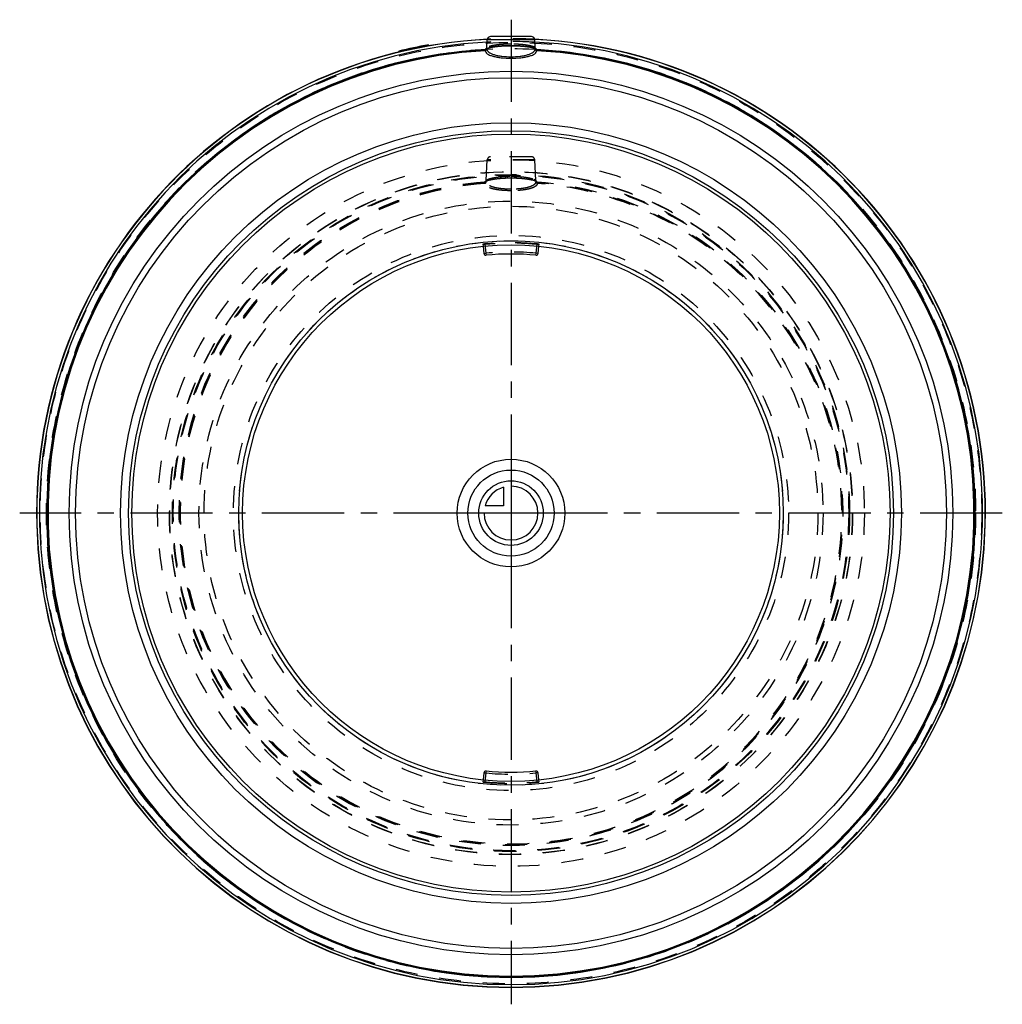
# Model space of a CAD drawing. Header units: millimetres. Extents: x 354 to 646, y 354 to 646.
import ezdxf

# ---------------------------------------------------------------- set-up
doc = ezdxf.new("R2010")
doc.units = ezdxf.units.MM
doc.header["$LTSCALE"] = 65.185185
doc.linetypes.add('CENTER', pattern=[0.6, 0.375, -0.075, 0.075, -0.075])
doc.linetypes.add('HIDDEN', pattern=[0.2, 0.1, -0.1])
for name, color, linetype in [('ACHSEN_S', 7, 'CONTINUOUS'), ('KOERPER', 7, 'CONTINUOUS'), ('KONST.EL_MIT_GEO', 7, 'CONTINUOUS'), ('KURVEN', 7, 'CONTINUOUS')]:
    doc.layers.add(name, color=color, linetype=linetype)

msp = doc.modelspace()

# ---------------------------------------------------------------- linework, layer by layer
at = {"layer": 'ACHSEN_S', "color": 2, "linetype": 'CENTER'}
for p, q in [((500, 646.33), (500, 353.68)), ((646, 499.68), (354, 499.68))]:
    msp.add_line(p, q, dxfattribs=at)
at = {"layer": 'KOERPER', "color": 7, "linetype": 'Continuous'}
for p, q in [((492.82, 637.9), (492.95, 640.38)), ((507.18, 637.9), (507.05, 640.38))]:
    msp.add_line(p, q, dxfattribs=at)
at = {"layer": 'KOERPER', "color": 8, "linetype": 'HIDDEN'}
for p, q in [((492.63, 598.49), (492.95, 604.65)), ((507.37, 598.49), (507.05, 604.65))]:
    msp.add_line(p, q, dxfattribs=at)
at = {"layer": 'KOERPER', "color": 7, "linetype": 'Continuous'}
for radius in [112.67, 80.92, 79.76]:
    msp.add_circle((500, 499.68), radius, dxfattribs=at)
at = {"layer": 'KOERPER', "color": 8, "linetype": 'HIDDEN'}
for start, end in [(84.0364, 95.9636), (264.0364, 275.9636)]:
    msp.add_arc((500, 499.68), 80.21, start, end, dxfattribs=at)
at = {"layer": 'KONST.EL_MIT_GEO', "color": 7, "linetype": 'Continuous'}
for p, q in [((506.05, 641.33), (493.95, 641.33)), ((474.63, 638.37), (474.58, 638.67)), ((475.52, 638.53), (475.46, 638.83)), ((507.05, 640.38), (492.95, 640.38)), ((466.63, 636.98), (466.7, 636.69)), ((467.12, 637.1), (467.19, 636.8)), ((467.41, 636.86), (467.34, 637.15)), ((492.74, 637.72), (492.75, 637.72)), ((492.81, 637.86), (492.81, 637.86)), ((492.82, 637.83), (492.81, 637.61)), ((492.81, 637.61), (492.81, 637.57)), ((492.82, 637.9), (492.82, 637.91)), ((492.82, 637.9), (492.82, 637.9)), ((507.18, 637.9), (507.18, 637.9)), ((507.19, 637.86), (507.19, 637.86)), ((507.2, 637.83), (507.19, 637.86)), ((507.22, 637.77), (507.2, 637.83)), ((491.71, 578.99), (491.94, 576.85)), ((508.06, 576.85), (508.29, 578.99)), ((491.94, 422.5), (491.71, 420.36)), ((508.29, 420.36), (508.06, 422.5))]:
    msp.add_line(p, q, dxfattribs=at)
at = {"layer": 'KONST.EL_MIT_GEO', "color": 8, "linetype": 'HIDDEN'}
for p, q in [((471.43, 637.75), (471.37, 638.04)), ((471.57, 637.78), (471.51, 638.07)), ((472.09, 637.88), (472.03, 638.18)), ((472.28, 637.92), (472.22, 638.22)), ((472.31, 637.93), (472.25, 638.22)), ((473.62, 638.19), (473.57, 638.48)), ((474.17, 638.29), (474.11, 638.58)), ((474.19, 638.29), (474.13, 638.59)), ((474.41, 638.33), (474.36, 638.63)), ((474.57, 638.36), (474.51, 638.66)), ((474.95, 638.43), (474.9, 638.73)), ((474.97, 638.44), (474.92, 638.73)), ((475.07, 638.45), (475.02, 638.75)), ((467.14, 636.79), (467.07, 637.08)), ((467.1, 637.09), (467.17, 636.8)), ((467.26, 636.82), (467.19, 637.11)), ((467.64, 636.91), (467.57, 637.2)), ((467.95, 636.99), (467.89, 637.28)), ((468.12, 637.02), (468.05, 637.32)), ((468.44, 637.1), (468.37, 637.39)), ((468.44, 637.1), (468.37, 637.39)), ((468.58, 637.13), (468.51, 637.42)), ((468.6, 637.14), (468.54, 637.43)), ((468.65, 637.14), (468.58, 637.44)), ((468.84, 637.19), (468.78, 637.48)), ((468.92, 637.21), (468.85, 637.5)), ((469.07, 637.24), (469, 637.53)), ((469.83, 637.41), (469.77, 637.7)), ((469.91, 637.43), (469.85, 637.72)), ((469.97, 637.44), (469.91, 637.73)), ((470.3, 637.51), (470.24, 637.81)), ((470.4, 637.53), (470.34, 637.83)), ((470.78, 637.61), (470.71, 637.91)), ((492.82, 637.9), (492.82, 637.9)), ((507.18, 637.91), (507.18, 637.9)), ((507.05, 604.65), (492.95, 604.65)), ((506.05, 605.6), (493.95, 605.6)), ((492.58, 598.35), (492.56, 598.32)), ((492.62, 598.44), (492.62, 598.45)), ((492.63, 598.49), (492.63, 598.49)), ((492.63, 598.49), (492.63, 598.49)), ((492.63, 598.49), (492.63, 598.49)), ((507.37, 598.49), (507.37, 598.49)), ((507.37, 598.49), (507.37, 598.49)), ((507.39, 598.41), (507.38, 598.45)), ((507.38, 598.45), (507.38, 598.45)), ((507.38, 598.23), (507.38, 598.19)), ((507.38, 598.19), (507.38, 598.15)), ((491.65, 579.58), (491.71, 578.99)), ((492.25, 579.66), (492.53, 576.92)), ((507.47, 576.92), (507.75, 579.66)), ((508.29, 578.99), (508.35, 579.58)), ((491.94, 576.85), (492.53, 576.92)), ((492.53, 576.92), (492.59, 576.32)), ((507.41, 576.32), (507.47, 576.92)), ((508.06, 576.85), (507.47, 576.92)), ((491.94, 422.5), (492.53, 422.43)), ((492.53, 422.43), (492.25, 419.69)), ((492.59, 423.03), (492.53, 422.43)), ((507.47, 422.43), (507.41, 423.03)), ((508.06, 422.5), (507.47, 422.43)), ((507.75, 419.69), (507.47, 422.43)), ((491.71, 420.36), (491.65, 419.77)), ((508.35, 419.77), (508.29, 420.36))]:
    msp.add_line(p, q, dxfattribs=at)
for points in [[(492.75, 637.72), (492.75, 637.73), (492.79, 637.74), (492.83, 637.77), (492.9, 637.8), (492.97, 637.83), (493.06, 637.86), (493.16, 637.9), (493.28, 637.93), (493.41, 637.97), (493.55, 638), (493.71, 638.04), (493.88, 638.08), (494.06, 638.12), (494.25, 638.15), (494.46, 638.19), (494.68, 638.23), (494.91, 638.26), (495.15, 638.3), (495.41, 638.33), (495.68, 638.37), (495.96, 638.4), (496.25, 638.43), (496.56, 638.45), (496.87, 638.48), (497.2, 638.5), (497.53, 638.53), (497.88, 638.55), (498.24, 638.56), (498.6, 638.58), (498.98, 638.59), (499.36, 638.59), (499.75, 638.6), (500, 638.6)], [(500, 638.6), (500.3, 638.6), (500.68, 638.59), (501.06, 638.59), (501.44, 638.57), (501.8, 638.56), (502.15, 638.54), (502.5, 638.52), (502.84, 638.5), (503.16, 638.48), (503.47, 638.45), (503.78, 638.42), (504.07, 638.39), (504.35, 638.36), (504.61, 638.33), (504.87, 638.3), (505.11, 638.26), (505.34, 638.22), (505.56, 638.19), (505.76, 638.15), (505.96, 638.11), (506.14, 638.08), (506.3, 638.04), (506.46, 638), (506.6, 637.96), (506.73, 637.93), (506.84, 637.89), (506.95, 637.86), (507.03, 637.83), (507.11, 637.79), (507.15, 637.78)], [(492.82, 637.84), (492.82, 637.87), (492.82, 637.89), (492.82, 637.9), (492.82, 637.9)], [(507.15, 637.78), (507.17, 637.77), (507.18, 637.76)], [(492.56, 598.32), (492.56, 598.32), (492.55, 598.31), (492.56, 598.31), (492.59, 598.33), (492.63, 598.36), (492.69, 598.39), (492.77, 598.42), (492.87, 598.46), (492.98, 598.5), (493.11, 598.55), (493.25, 598.59), (493.41, 598.63), (493.58, 598.68), (493.77, 598.72), (493.97, 598.77), (494.19, 598.81), (494.43, 598.86), (494.68, 598.9), (494.94, 598.95), (495.22, 598.99), (495.51, 599.03), (495.82, 599.07), (496.15, 599.11), (496.48, 599.14), (496.83, 599.17), (497.2, 599.2), (497.57, 599.23), (497.96, 599.25), (498.36, 599.27), (498.77, 599.29), (499.19, 599.3), (499.62, 599.3), (500, 599.31)], [(492.62, 598.44), (492.61, 598.41), (492.58, 598.35)], [(492.63, 598.49), (492.63, 598.49), (492.63, 598.48), (492.62, 598.46), (492.62, 598.45)], [(500, 599.31), (500.34, 599.3), (500.77, 599.3), (501.19, 599.29), (501.6, 599.27), (502, 599.25), (502.39, 599.23), (502.77, 599.2), (503.13, 599.18), (503.49, 599.14), (503.82, 599.11), (504.15, 599.07), (504.46, 599.03), (504.76, 598.99), (505.04, 598.95), (505.3, 598.91), (505.55, 598.86), (505.79, 598.82), (506.01, 598.77), (506.22, 598.73), (506.41, 598.68), (506.58, 598.64), (506.74, 598.59), (506.88, 598.55), (507.01, 598.51), (507.13, 598.47), (507.22, 598.43), (507.3, 598.39), (507.37, 598.36), (507.41, 598.33), (507.43, 598.32)], [(507.38, 598.45), (507.38, 598.45), (507.38, 598.47), (507.37, 598.48), (507.37, 598.49), (507.37, 598.49), (507.37, 598.49)], [(507.43, 598.32), (507.44, 598.32), (507.45, 598.31), (507.44, 598.32), (507.42, 598.35), (507.39, 598.41)]]:
    msp.add_lwpolyline(points, dxfattribs=at)
at = {"layer": 'KONST.EL_MIT_GEO', "color": 7, "linetype": 'Continuous'}
for points in [[(492.81, 637.86), (492.8, 637.82), (492.78, 637.77), (492.75, 637.73), (492.74, 637.71), (492.74, 637.72)], [(492.82, 637.91), (492.82, 637.91), (492.82, 637.9), (492.82, 637.89), (492.82, 637.88), (492.81, 637.86)], [(507.19, 637.86), (507.19, 637.87), (507.18, 637.88), (507.18, 637.9), (507.18, 637.9), (507.18, 637.91), (507.18, 637.91)], [(507.18, 637.76), (507.22, 637.74), (507.25, 637.72), (507.26, 637.71), (507.26, 637.71), (507.25, 637.73), (507.22, 637.77)]]:
    msp.add_lwpolyline(points, dxfattribs=at)
at = {"layer": 'KONST.EL_MIT_GEO', "color": 8, "linetype": 'HIDDEN'}
for radius in [139.89, 138.07, 105.01, 101.5, 101.43, 100.61, 100.49, 100.37, 92.72, 91.2, 82.5, 80.92]:
    msp.add_circle((500, 499.68), radius, dxfattribs=at)
at = {"layer": 'KONST.EL_MIT_GEO', "color": 7, "linetype": 'Continuous'}
for radius in [131.31, 129.41, 116, 113.65]:
    msp.add_circle((500, 499.68), radius, dxfattribs=at)
for centre, radius, start, end in [((493.95, 640.33), 1, 90, 177), ((506.05, 640.33), 1, 3, 90), ((500, 499.68), 141, 92.8564, 87.1312), ((500, 499.68), 140.93, 92.8682, 87.1316), ((500, 499.68), 140.15, 92.8969, 87.1031), ((500, 499.68), 141.3, 100, 103.6597), ((500, 499.68), 138.01, 93.1762, 86.8238), ((500, 499.68), 137.81, 93.1949, 86.805), ((500, 499.68), 137.62, 93.192, 86.8081), ((492.33, 637.97), 0.494, 338.4172, 352.2119), ((492.4, 637.53), 0.415, 341.8389, 355.2422), ((475.43, 637.95), 17.38, 358.6367, 358.7538), ((476.84, 637.92), 15.98, 358.5095, 358.6367), ((507.67, 637.97), 0.494, 187.8724, 201.5868), ((492.53, 576.92), 0.6, 185.9636, 275.5206), ((500, 499.68), 77, 84.4794, 95.5206), ((507.47, 576.92), 0.6, 264.4794, 354.0364), ((492.53, 422.43), 0.6, 84.4794, 174.0364), ((500, 499.68), 77, 264.4794, 275.5206), ((507.47, 422.43), 0.6, 5.9636, 95.5206)]:
    msp.add_arc(centre, radius, start, end, dxfattribs=at)
at = {"layer": 'KONST.EL_MIT_GEO', "color": 8, "linetype": 'HIDDEN'}
for centre, radius, start, end in [((500, 499.68), 140.15, 87.1031, 92.8969), ((500, 499.68), 140.93, 87.1316, 92.8682), ((500, 499.68), 141, 87.1312, 92.8564), ((492.34, 637.97), 0.48, 352.2116, 357.1467), ((505.9, 634.49), 3.55, 68.7484, 71.0421), ((507.66, 637.97), 0.48, 182.8558, 187.8736), ((506.13, 635.1), 2.9, 68.0322, 68.6929), ((493.95, 604.6), 1, 90, 177), ((506.05, 604.6), 1, 3, 90), ((500, 499.68), 98.7, 94.5494, 85.4506), ((500, 499.68), 98.49, 94.5835, 85.4165), ((500, 499.68), 98.3, 94.5777, 85.4223), ((496.38, 606.34), 9.49, 243.391, 244.7567), ((492.14, 598.56), 0.494, 347.1806, 352.1104), ((492.15, 598.55), 0.481, 352.1076, 357.1408), ((507.85, 598.55), 0.481, 182.856, 187.7962), ((507.86, 598.56), 0.494, 187.7945, 201.2854), ((525.36, 598.56), 17.99, 181.2865, 181.4016), ((523.85, 598.52), 16.47, 181.4017, 181.5278), ((503.62, 606.33), 9.48, 295.2429, 296.6093), ((500, 499.68), 80.36, 84.4642, 95.5358), ((500, 499.68), 77.6, 84.4794, 95.5206), ((500, 499.68), 77.6, 264.4794, 275.5206), ((500, 499.68), 80.36, 264.4642, 275.5358)]:
    msp.add_arc(centre, radius, start, end, dxfattribs=at)
for points, knots in [([(500, 638.6), (499.22, 638.6), (497.74, 638.56), (495.7, 638.39), (494.06, 638.15), (493.13, 637.93), (492.78, 637.78)], [0, 0, 0, 0, 0.32009, 0.609861, 0.84304, 1, 1, 1, 1]), ([(500, 639.07), (499.1, 639.07), (497.78, 639.03), (496.11, 638.87), (495.05, 638.72), (494.17, 638.55), (493.49, 638.36), (493.06, 638.19), (492.84, 638.03), (492.82, 637.95)], [0, 0, 0, 0, 0.368227, 0.535325, 0.682989, 0.8062, 0.901065, 0.965206, 1, 1, 1, 1]), ([(507.18, 637.95), (507.16, 638.03), (506.94, 638.19), (506.51, 638.36), (505.83, 638.55), (504.95, 638.72), (503.89, 638.87), (502.22, 639.03), (500.9, 639.07), (500, 639.07)], [0, 0, 0, 0, 0.034793, 0.098935, 0.193798, 0.317008, 0.464672, 0.631768, 1, 1, 1, 1]), ([(506.82, 637.92), (506.43, 638.03), (505.49, 638.22), (503.22, 638.52), (501.34, 638.6), (500, 638.6)], [0, 0, 0, 0, 0.177887, 0.415451, 1, 1, 1, 1]), ([(492.13, 597.85), (492.14, 597.9), (492.16, 597.97), (492.16, 598.04), (492.17, 598.06)], [0, 0, 0, 0, 0.669096, 1, 1, 1, 1]), ([(500, 595.49), (499, 595.49), (497.54, 595.56), (495.69, 595.8), (494.52, 596.04), (493.56, 596.35), (492.82, 596.71), (492.33, 597.14), (492.17, 597.5), (492.15, 597.66)], [0, 0, 0, 0, 0.353489, 0.513472, 0.654807, 0.773763, 0.86883, 0.941789, 1, 1, 1, 1]), ([(492.17, 598.06), (492.19, 598.15), (492.43, 598.32), (492.89, 598.51), (493.63, 598.71), (494.59, 598.9), (495.75, 599.07), (497.57, 599.26), (499.01, 599.31), (500, 599.31)], [0, 0, 0, 0, 0.033913, 0.097703, 0.192402, 0.315568, 0.463339, 0.630727, 1, 1, 1, 1]), ([(492.17, 598.06), (492.27, 598.07), (492.48, 598.15), (492.6, 598.34), (492.62, 598.44)], [0, 0, 0, 0, 0.500953, 1, 1, 1, 1]), ([(492.33, 597.75), (492.41, 597.78), (492.54, 597.86), (492.61, 598.01), (492.62, 598.08)], [0, 0, 0, 0, 0.52501, 1, 1, 1, 1]), ([(492.62, 598.08), (492.62, 598.13), (492.62, 598.26), (492.62, 598.4), (492.63, 598.49)], [0, 0, 0, 0, 0.320641, 1, 1, 1, 1]), ([(500, 595.94), (499.06, 595.94), (497.69, 596.01), (495.97, 596.24), (494.87, 596.49), (493.96, 596.79), (493.26, 597.15), (492.79, 597.57), (492.64, 597.92), (492.62, 598.08)], [0, 0, 0, 0, 0.349713, 0.508372, 0.649001, 0.768023, 0.864073, 0.939043, 1, 1, 1, 1]), ([(492.63, 598.53), (492.64, 598.55), (492.68, 598.65), (492.78, 598.71), (492.86, 598.76)], [0, 0, 0, 0, 0.183064, 1, 1, 1, 1]), ([(492.86, 598.76), (492.88, 598.77), (492.99, 598.84), (493.11, 598.89), (493.2, 598.92)], [0, 0, 0, 0, 0.215843, 1, 1, 1, 1]), ([(493.2, 598.92), (493.56, 599.06), (494.46, 599.3), (496.02, 599.56), (497.92, 599.74), (499.29, 599.78), (500, 599.78)], [0, 0, 0, 0, 0.167955, 0.403432, 0.688479, 1, 1, 1, 1]), ([(500, 599.78), (500.71, 599.78), (502.08, 599.74), (503.98, 599.56), (505.54, 599.3), (506.44, 599.06), (506.8, 598.92)], [0, 0, 0, 0, 0.311447, 0.596457, 0.831955, 1, 1, 1, 1]), ([(500, 599.31), (500.99, 599.31), (502.43, 599.26), (504.25, 599.07), (505.41, 598.9), (506.37, 598.71), (507.11, 598.51), (507.57, 598.32), (507.81, 598.15), (507.83, 598.06)], [0, 0, 0, 0, 0.369268, 0.536657, 0.684429, 0.807596, 0.902297, 0.966087, 1, 1, 1, 1]), ([(507.38, 598.08), (507.36, 597.92), (507.21, 597.57), (506.74, 597.15), (506.04, 596.79), (505.13, 596.49), (504.03, 596.24), (502.31, 596.01), (500.94, 595.94), (500, 595.94)], [0, 0, 0, 0, 0.060958, 0.135926, 0.231975, 0.350994, 0.491621, 0.650275, 1, 1, 1, 1]), ([(507.85, 597.66), (507.83, 597.5), (507.67, 597.14), (507.18, 596.71), (506.44, 596.35), (505.48, 596.04), (504.31, 595.8), (502.46, 595.56), (501, 595.49), (500, 595.49)], [0, 0, 0, 0, 0.058211, 0.131169, 0.226236, 0.34519, 0.486522, 0.6465, 1, 1, 1, 1]), ([(506.8, 598.92), (506.94, 598.87), (507.15, 598.78), (507.35, 598.61), (507.37, 598.53)], [0, 0, 0, 0, 0.644303, 1, 1, 1, 1]), ([(507.37, 598.49), (507.37, 598.47), (507.38, 598.39), (507.38, 598.3), (507.38, 598.23)], [0, 0, 0, 0, 0.177027, 1, 1, 1, 1]), ([(507.67, 597.75), (507.59, 597.78), (507.46, 597.86), (507.39, 598.01), (507.38, 598.08)], [0, 0, 0, 0, 0.525031, 1, 1, 1, 1]), ([(507.83, 598.06), (507.74, 598.07), (507.55, 598.13), (507.44, 598.29), (507.4, 598.38)], [0, 0, 0, 0, 0.500984, 1, 1, 1, 1]), ([(507.83, 598.06), (507.84, 598.04), (507.84, 597.97), (507.86, 597.9), (507.87, 597.85)], [0, 0, 0, 0, 0.330796, 1, 1, 1, 1]), ([(492.25, 579.66), (492.17, 579.66), (492.03, 579.64), (491.86, 579.62), (491.76, 579.61), (491.7, 579.6), (491.68, 579.59), (491.65, 579.59), (491.65, 579.58)], [0, 0, 0, 0, 0.382171, 0.706185, 0.830337, 0.922806, 0.979837, 1, 1, 1, 1]), ([(508.35, 579.58), (508.35, 579.59), (508.32, 579.59), (508.3, 579.6), (508.24, 579.61), (508.14, 579.62), (507.97, 579.64), (507.83, 579.66), (507.75, 579.66)], [0, 0, 0, 0, 0.020163, 0.077194, 0.169663, 0.293815, 0.617829, 1, 1, 1, 1]), ([(491.65, 419.77), (491.65, 419.76), (491.68, 419.76), (491.7, 419.75), (491.76, 419.74), (491.86, 419.73), (492.03, 419.71), (492.17, 419.69), (492.25, 419.69)], [0, 0, 0, 0, 0.020163, 0.077194, 0.169663, 0.293815, 0.617829, 1, 1, 1, 1]), ([(507.75, 419.69), (507.83, 419.69), (507.97, 419.71), (508.14, 419.73), (508.24, 419.74), (508.3, 419.75), (508.32, 419.76), (508.35, 419.76), (508.35, 419.77)], [0, 0, 0, 0, 0.382171, 0.706185, 0.830337, 0.922806, 0.979837, 1, 1, 1, 1])]:
    msp.add_open_spline(points, degree=3, knots=knots, dxfattribs=at)
at = {"layer": 'KONST.EL_MIT_GEO', "color": 7, "linetype": 'Continuous'}
for points, knots in [([(492.32, 637.27), (492.38, 637.27), (492.52, 637.28), (492.71, 637.33), (492.8, 637.44), (492.81, 637.5)], [0, 0, 0, 0, 0.312952, 0.708423, 1, 1, 1, 1]), ([(492.35, 637.48), (492.34, 637.46), (492.34, 637.38), (492.33, 637.32), (492.32, 637.27)], [0, 0, 0, 0, 0.328277, 1, 1, 1, 1]), ([(492.33, 637.16), (492.33, 637.15), (492.33, 637.13), (492.34, 637.1), (492.34, 637.08)], [0, 0, 0, 0, 0.323441, 1, 1, 1, 1]), ([(492.34, 637.08), (492.35, 636.92), (492.51, 636.56), (492.99, 636.14), (493.71, 635.77), (494.65, 635.45), (495.79, 635.2), (497.59, 634.94), (499.02, 634.87), (500, 634.87)], [0, 0, 0, 0, 0.05844, 0.131984, 0.227541, 0.346667, 0.487863, 0.64749, 1, 1, 1, 1]), ([(492.47, 637.62), (492.45, 637.61), (492.41, 637.57), (492.36, 637.52), (492.35, 637.48)], [0, 0, 0, 0, 0.30824, 1, 1, 1, 1]), ([(492.78, 637.78), (492.76, 637.78), (492.7, 637.75), (492.63, 637.72), (492.59, 637.69)], [0, 0, 0, 0, 0.272752, 1, 1, 1, 1]), ([(492.81, 637.5), (492.83, 637.34), (492.98, 636.99), (493.44, 636.58), (494.12, 636.21), (495, 635.9), (496.07, 635.64), (497.75, 635.39), (499.08, 635.32), (500, 635.32)], [0, 0, 0, 0, 0.061374, 0.137006, 0.233513, 0.352633, 0.493037, 0.651279, 1, 1, 1, 1]), ([(500, 635.32), (500.92, 635.32), (502.25, 635.39), (503.93, 635.64), (505, 635.9), (505.88, 636.21), (506.56, 636.58), (507.02, 636.99), (507.17, 637.34), (507.19, 637.5)], [0, 0, 0, 0, 0.348724, 0.506966, 0.647371, 0.766491, 0.863, 0.938633, 1, 1, 1, 1]), ([(500, 634.87), (500.98, 634.87), (502.41, 634.94), (504.21, 635.2), (505.35, 635.45), (506.29, 635.77), (507.01, 636.14), (507.49, 636.56), (507.65, 636.92), (507.66, 637.08)], [0, 0, 0, 0, 0.352515, 0.512141, 0.653338, 0.772463, 0.868022, 0.941564, 1, 1, 1, 1]), ([(507.19, 637.5), (507.19, 637.54), (507.18, 637.68), (507.18, 637.81), (507.18, 637.9)], [0, 0, 0, 0, 0.320724, 1, 1, 1, 1]), ([(507.66, 637.08), (507.55, 637.08), (507.32, 637.17), (507.2, 637.39), (507.19, 637.5)], [0, 0, 0, 0, 0.519011, 1, 1, 1, 1]), ([(507.65, 637.48), (507.63, 637.54), (507.48, 637.67), (507.32, 637.74), (507.22, 637.78)], [0, 0, 0, 0, 0.364994, 1, 1, 1, 1]), ([(507.23, 637.4), (507.26, 637.38), (507.39, 637.28), (507.55, 637.27), (507.68, 637.27)], [0, 0, 0, 0, 0.203445, 1, 1, 1, 1]), ([(507.68, 637.27), (507.67, 637.32), (507.66, 637.38), (507.66, 637.46), (507.65, 637.48)], [0, 0, 0, 0, 0.671593, 1, 1, 1, 1]), ([(507.66, 637.08), (507.66, 637.09), (507.67, 637.15), (507.68, 637.22), (507.68, 637.27)], [0, 0, 0, 0, 0.153399, 1, 1, 1, 1])]:
    msp.add_open_spline(points, degree=3, knots=knots, dxfattribs=at)
for points in [[(492.32, 637.27), (492.32, 637.23), (492.33, 637.2), (492.33, 637.16)], [(492.57, 637.15), (492.5, 637.11), (492.42, 637.08), (492.34, 637.08)], [(492.35, 637.48), (492.43, 637.48), (492.51, 637.51), (492.58, 637.55)], [(492.59, 637.69), (492.55, 637.67), (492.51, 637.65), (492.47, 637.62)], [(492.79, 637.4), (492.76, 637.3), (492.67, 637.2), (492.57, 637.15)], [(492.58, 637.55), (492.68, 637.6), (492.75, 637.69), (492.79, 637.79)], [(492.82, 637.9), (492.82, 637.88), (492.82, 637.85), (492.82, 637.83)], [(507.18, 637.9), (507.18, 637.92), (507.18, 637.93), (507.18, 637.95)], [(507.19, 637.5), (507.19, 637.46), (507.21, 637.43), (507.23, 637.4)], [(507.42, 637.55), (507.32, 637.6), (507.25, 637.69), (507.21, 637.79)], [(507.65, 637.48), (507.57, 637.48), (507.49, 637.51), (507.42, 637.55)]]:
    msp.add_open_spline(points, degree=3, dxfattribs=at)
at = {"layer": 'KONST.EL_MIT_GEO', "color": 8, "linetype": 'HIDDEN'}
for points in [[(492.82, 637.95), (492.82, 637.93), (492.82, 637.92), (492.82, 637.9)], [(507.05, 637.85), (506.98, 637.87), (506.9, 637.9), (506.82, 637.92)], [(492.33, 597.75), (492.28, 597.72), (492.22, 597.68), (492.15, 597.66)], [(492.63, 598.49), (492.63, 598.5), (492.63, 598.52), (492.63, 598.53)], [(507.37, 598.53), (507.37, 598.52), (507.37, 598.5), (507.37, 598.49)], [(507.85, 597.66), (507.78, 597.68), (507.72, 597.72), (507.67, 597.75)]]:
    msp.add_open_spline(points, degree=3, dxfattribs=at)
at = {"layer": 'KURVEN', "color": 40, "linetype": 'Continuous'}
for p, q in [((500, 515.67), (500, 483.68)), ((497.8, 507.37), (497.8, 501.88)), ((497.8, 501.88), (492.31, 501.88)), ((516, 499.68), (484, 499.68))]:
    msp.add_line(p, q, dxfattribs=at)
for radius in [16, 12.8, 9.6]:
    msp.add_circle((500, 499.68), radius, dxfattribs=at)
for start, end in [(180, 90), (105.962, 164.038)]:
    msp.add_arc((500, 499.68), 8, start, end, dxfattribs=at)

doc.saveas('drawing.dxf')
